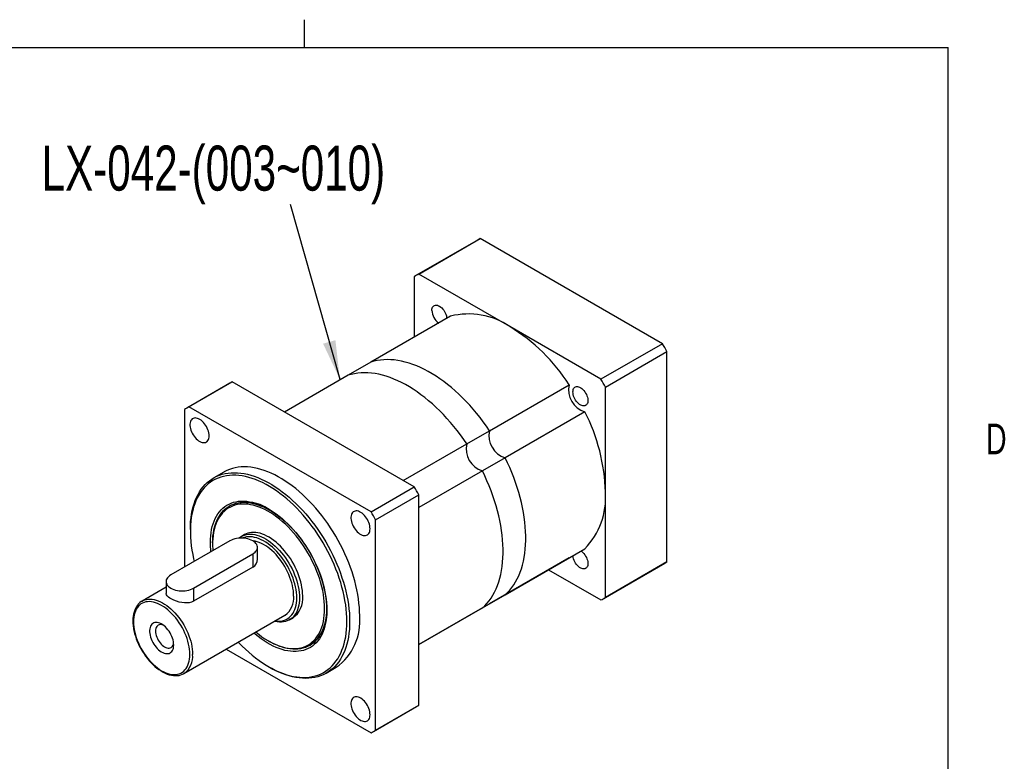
# Model space of a CAD drawing. Extents: x 11 to 421, y 5 to 275.
# Tile 5 of 5: x 344 to 420, y 215 to 272. Entities that reach past the tile are written whole.
import ezdxf
from ezdxf.enums import TextEntityAlignment as Align

# ---------------------------------------------------------------- set-up
doc = ezdxf.new("R2010")
doc.units = 0
doc.layers.get('0').update_dxf_attribs({"linetype": 'CONTINUOUS'})

# ---------------------------------------------------------------- blocks, each defined once
blk = doc.blocks.new('SW_NOTE_3')
at = {"color": 0, "linetype": 'CONTINUOUS'}
blk.add_line((-3.852, 13.577), (0, 0), dxfattribs=at)
blk.add_solid([(0, 0), (-0.338, 3.023), (-1.3, 2.75)], dxfattribs=at)
at = {"color": 0, "linetype": 'CONTINUOUS', "width": 0.7}
blk.add_text('LX-042-(003~010)', height=3.5, dxfattribs=at).set_placement((-23.161, 13.584), align=Align.BOTTOM_LEFT)

msp = doc.modelspace()

# ---------------------------------------------------------------- linework, layer by layer
at = {"color": 7, "linetype": 'CONTINUOUS'}
for p, q in [((365.944, 270.309), (365.944, 272.463)), ((15.907, 270.309), (415.957, 270.309)), ((415.957, 9.959), (415.957, 270.309)), ((374.837, 252.71), (379.61, 255.466)), ((393.752, 247.302), (379.61, 255.466)), ((379.432, 255.368), (374.659, 252.612)), ((374.483, 252.506), (374.483, 247.811)), ((381.908, 248.628), (374.837, 252.71)), ((377.3, 249.437), (371.113, 245.866)), ((388.979, 244.546), (381.908, 248.628)), ((393.752, 247.302), (388.979, 244.546)), ((389.333, 243.934), (394.106, 246.689)), ((394.106, 230.358), (394.106, 246.689)), ((371.113, 245.866), (369.345, 244.845)), ((369.345, 244.845), (364.408, 241.995)), ((360.163, 244.244), (356.804, 242.305)), ((356.982, 242.403), (360.341, 244.342)), ((374.483, 236.178), (360.341, 244.342)), ((380.329, 240.546), (386.516, 244.117)), ((389.333, 235.768), (389.333, 243.934)), ((356.629, 242.199), (356.629, 229.952)), ((371.125, 234.239), (356.982, 242.403)), ((387.73, 242.014), (381.543, 238.443)), ((378.561, 239.525), (380.329, 240.546)), ((373.623, 236.675), (378.561, 239.525)), ((381.543, 238.443), (379.775, 237.422)), ((359.679, 237.325), (358.901, 236.876)), ((379.775, 237.422), (374.837, 234.572)), ((371.125, 234.239), (374.483, 236.178)), ((371.478, 233.627), (374.837, 235.566)), ((374.837, 219.235), (374.837, 235.566)), ((389.333, 227.603), (389.333, 235.768)), ((360.151, 234.711), (360.116, 234.691)), ((371.478, 217.296), (371.478, 233.627)), ((357.089, 232.87), (357.089, 232.748)), ((360.164, 231.993), (355.568, 229.34)), ((358.821, 231.829), (358.821, 231.748)), ((361.3, 232.476), (361.052, 232.333)), ((357.336, 228.319), (361.932, 230.973)), ((361.932, 230.973), (361.932, 229.952)), ((362.298, 230.566), (362.298, 231.483)), ((381.543, 227.801), (387.73, 231.373)), ((386.516, 230.672), (380.329, 227.1)), ((389.157, 227.497), (393.93, 230.252)), ((394.106, 230.358), (389.333, 227.603)), ((361.932, 229.952), (357.336, 227.299)), ((384.913, 229.746), (388.979, 227.399)), ((355.202, 228.829), (355.202, 227.913)), ((355.202, 228.39), (353.342, 227.317)), ((357.336, 228.319), (357.336, 227.299)), ((353.33, 227.309), (353.342, 227.317)), ((379.775, 226.781), (381.543, 227.801)), ((374.837, 223.93), (379.775, 226.781)), ((380.329, 227.1), (378.561, 226.079)), ((356.592, 221.687), (364.441, 226.218)), ((364.792, 225.855), (365.04, 225.998)), ((378.561, 226.079), (374.837, 223.93)), ((363.169, 224.216), (363.24, 224.175)), ((359.878, 223.584), (371.125, 217.092)), ((366.365, 223.865), (366.4, 223.886)), ((363.169, 222.215), (363.275, 222.154)), ((367.65, 221.72), (368.428, 222.169)), ((371.303, 217.19), (374.662, 219.129)), ((371.478, 217.296), (374.837, 219.235))]:
    msp.add_line(p, q, dxfattribs=at)
at = {"color": 7, "linetype": 'CONTINUOUS', "flags": 128}
for points in [[(375.845, 249.883), (375.851, 249.978), (375.869, 250.063), (375.9, 250.137), (375.941, 250.199), (375.993, 250.247), (376.055, 250.28), (376.124, 250.297), (376.2, 250.298), (376.28, 250.283), (376.364, 250.253), (376.449, 250.207), (376.534, 250.148), (376.616, 250.075), (376.695, 249.991), (376.767, 249.898), (376.833, 249.798), (376.89, 249.691), (376.937, 249.582), (376.973, 249.472), (376.997, 249.364), (377.009, 249.269)], [(380.329, 240.546), (380.089, 240.894), (379.841, 241.236), (379.588, 241.57), (379.327, 241.895), (379.061, 242.212), (378.789, 242.519), (378.512, 242.816), (378.231, 243.102), (377.946, 243.378), (377.656, 243.643), (377.364, 243.895), (377.069, 244.136), (376.772, 244.363), (376.473, 244.578), (376.172, 244.78), (375.871, 244.968), (375.57, 245.142), (375.269, 245.301), (374.969, 245.446), (374.67, 245.577), (374.373, 245.692), (374.078, 245.792), (373.785, 245.877), (373.496, 245.947), (373.211, 246.001), (372.929, 246.039), (372.652, 246.061), (372.381, 246.068), (372.114, 246.059), (371.854, 246.034), (371.6, 245.994), (371.353, 245.937), (371.113, 245.866)], [(380.329, 240.546), (380.089, 240.894), (379.841, 241.236), (379.588, 241.57), (379.327, 241.895), (379.061, 242.212), (378.789, 242.519), (378.512, 242.816), (378.231, 243.102), (377.946, 243.378), (377.656, 243.643), (377.364, 243.895), (377.069, 244.136), (376.772, 244.363), (376.473, 244.578), (376.172, 244.78), (375.871, 244.968), (375.57, 245.142), (375.269, 245.301), (374.969, 245.446), (374.67, 245.577), (374.373, 245.692), (374.078, 245.792), (373.785, 245.877), (373.496, 245.947), (373.211, 246.001), (372.929, 246.039), (372.652, 246.061), (372.381, 246.068), (372.114, 246.059), (371.854, 246.034), (371.6, 245.994), (371.353, 245.937), (371.113, 245.866)], [(378.561, 239.525), (378.321, 239.874), (378.074, 240.216), (377.82, 240.549), (377.559, 240.875), (377.293, 241.191), (377.021, 241.498), (376.745, 241.795), (376.463, 242.082), (376.178, 242.358), (375.889, 242.622), (375.596, 242.875), (375.301, 243.115), (375.004, 243.343), (374.705, 243.558), (374.405, 243.759), (374.104, 243.947), (373.802, 244.121), (373.501, 244.281), (373.201, 244.426), (372.902, 244.556), (372.605, 244.672), (372.31, 244.772), (372.017, 244.857), (371.728, 244.926), (371.443, 244.98), (371.161, 245.018), (370.885, 245.041), (370.613, 245.048), (370.347, 245.038), (370.086, 245.014), (369.832, 244.973), (369.585, 244.917), (369.345, 244.845)], [(378.561, 239.525), (378.321, 239.874), (378.074, 240.216), (377.82, 240.549), (377.559, 240.875), (377.293, 241.191), (377.021, 241.498), (376.745, 241.795), (376.463, 242.082), (376.178, 242.358), (375.889, 242.622), (375.596, 242.875), (375.301, 243.115), (375.004, 243.343), (374.705, 243.558), (374.405, 243.759), (374.104, 243.947), (373.802, 244.121), (373.501, 244.281), (373.201, 244.426), (372.902, 244.556), (372.605, 244.672), (372.31, 244.772), (372.017, 244.857), (371.728, 244.926), (371.443, 244.98), (371.161, 245.018), (370.885, 245.041), (370.613, 245.048), (370.347, 245.038), (370.086, 245.014), (369.832, 244.973), (369.585, 244.917), (369.345, 244.845)], [(386.805, 243.556), (386.811, 243.65), (386.829, 243.736), (386.86, 243.81), (386.902, 243.872), (386.954, 243.919), (387.015, 243.952), (387.084, 243.97), (387.16, 243.971), (387.241, 243.956), (387.324, 243.926), (387.409, 243.88), (387.494, 243.82), (387.576, 243.748), (387.655, 243.664), (387.728, 243.571), (387.793, 243.47), (387.85, 243.364), (387.897, 243.255), (387.933, 243.145), (387.957, 243.037), (387.97, 242.932), (387.97, 242.834), (387.957, 242.744), (387.933, 242.664), (387.897, 242.596), (387.85, 242.541), (387.793, 242.5), (387.728, 242.475), (387.655, 242.466), (387.576, 242.473), (387.494, 242.496), (387.409, 242.534), (387.324, 242.586), (387.241, 242.653), (387.16, 242.731), (387.084, 242.82), (387.015, 242.917), (386.954, 243.02), (386.902, 243.128), (386.86, 243.238), (386.829, 243.348), (386.811, 243.454), (386.805, 243.556)], [(358.545, 240.146), (358.539, 240.259), (358.521, 240.377), (358.491, 240.499), (358.45, 240.621), (358.398, 240.743), (358.336, 240.863), (358.266, 240.977), (358.188, 241.085), (358.103, 241.185), (358.014, 241.274), (357.921, 241.352), (357.827, 241.417), (357.731, 241.469), (357.638, 241.505), (357.546, 241.527), (357.459, 241.533), (357.378, 241.523), (357.304, 241.497), (357.237, 241.456), (357.18, 241.401), (357.134, 241.332), (357.098, 241.251), (357.074, 241.159), (357.062, 241.057), (357.062, 240.947), (357.074, 240.831), (357.098, 240.711), (357.134, 240.588), (357.18, 240.466), (357.237, 240.345), (357.304, 240.228), (357.378, 240.116), (357.459, 240.012), (357.546, 239.918), (357.638, 239.834), (357.731, 239.762), (357.827, 239.703), (357.921, 239.659), (358.014, 239.63), (358.103, 239.617), (358.188, 239.619), (358.266, 239.637), (358.336, 239.67), (358.398, 239.718), (358.45, 239.78), (358.491, 239.855), (358.521, 239.942), (358.539, 240.039), (358.545, 240.146)], [(381.543, 227.801), (381.725, 227.973), (381.897, 228.159), (382.059, 228.359), (382.211, 228.572), (382.352, 228.798), (382.482, 229.036), (382.601, 229.287), (382.708, 229.55), (382.804, 229.824), (382.889, 230.11), (382.961, 230.405), (383.022, 230.711), (383.071, 231.026), (383.107, 231.35), (383.132, 231.683), (383.144, 232.024), (383.144, 232.371), (383.132, 232.726), (383.107, 233.087), (383.071, 233.453), (383.022, 233.825), (382.961, 234.2), (382.889, 234.58), (382.804, 234.963), (382.708, 235.348), (382.601, 235.735), (382.482, 236.123), (382.352, 236.512), (382.211, 236.901), (382.059, 237.289), (381.897, 237.676), (381.725, 238.06), (381.543, 238.443)], [(381.543, 227.801), (381.725, 227.973), (381.897, 228.159), (382.059, 228.359), (382.211, 228.572), (382.352, 228.798), (382.482, 229.036), (382.601, 229.287), (382.708, 229.55), (382.804, 229.824), (382.889, 230.11), (382.961, 230.405), (383.022, 230.711), (383.071, 231.026), (383.107, 231.35), (383.132, 231.683), (383.144, 232.024), (383.144, 232.371), (383.132, 232.726), (383.107, 233.087), (383.071, 233.453), (383.022, 233.825), (382.961, 234.2), (382.889, 234.58), (382.804, 234.963), (382.708, 235.348), (382.601, 235.735), (382.482, 236.123), (382.352, 236.512), (382.211, 236.901), (382.059, 237.289), (381.897, 237.676), (381.725, 238.06), (381.543, 238.443)], [(357.089, 232.87), (357.095, 233.183), (357.113, 233.488), (357.143, 233.784), (357.185, 234.072), (357.239, 234.351), (357.305, 234.62), (357.383, 234.878), (357.472, 235.125), (357.573, 235.361), (357.684, 235.585), (357.807, 235.797), (357.94, 235.996), (358.084, 236.182), (358.238, 236.355), (358.402, 236.513), (358.575, 236.658), (358.758, 236.788), (358.949, 236.904), (359.149, 237.004), (359.357, 237.09), (359.573, 237.16), (359.796, 237.215), (360.025, 237.254), (360.262, 237.278), (360.503, 237.286), (360.751, 237.279), (361.003, 237.256), (361.26, 237.217), (361.521, 237.163), (361.785, 237.093), (362.052, 237.008), (362.321, 236.909), (362.593, 236.794), (362.865, 236.664), (363.139, 236.52), (363.413, 236.362), (363.686, 236.19), (363.959, 236.005), (364.23, 235.807), (364.5, 235.595), (364.767, 235.372), (365.031, 235.136), (365.292, 234.89), (365.548, 234.632), (365.801, 234.364), (366.048, 234.085), (366.29, 233.798), (366.526, 233.501), (366.756, 233.197), (366.979, 232.885), (367.194, 232.565), (367.402, 232.24), (367.602, 231.908), (367.793, 231.572), (367.976, 231.231), (368.149, 230.886), (368.313, 230.538), (368.467, 230.188), (368.611, 229.836), (368.744, 229.483), (368.867, 229.13), (368.979, 228.777), (369.079, 228.425), (369.169, 228.074), (369.246, 227.726), (369.312, 227.381), (369.366, 227.04), (369.408, 226.704), (369.439, 226.372), (369.457, 226.046), (369.463, 225.727)], [(369.251, 225.727), (369.245, 226.043), (369.227, 226.366), (369.197, 226.694), (369.154, 227.027), (369.1, 227.365), (369.035, 227.707), (368.957, 228.051), (368.868, 228.398), (368.768, 228.747), (368.657, 229.096), (368.535, 229.446), (368.402, 229.795), (368.259, 230.144), (368.105, 230.49), (367.942, 230.834), (367.77, 231.175), (367.588, 231.512), (367.397, 231.844), (367.198, 232.172), (366.991, 232.493), (366.777, 232.808), (366.555, 233.116), (366.327, 233.416), (366.092, 233.708), (365.852, 233.991), (365.606, 234.265), (365.355, 234.528), (365.1, 234.782), (364.842, 235.024), (364.579, 235.254), (364.314, 235.473), (364.047, 235.679), (363.778, 235.873), (363.508, 236.053), (363.237, 236.22), (362.966, 236.373), (362.696, 236.512), (362.426, 236.636), (362.158, 236.745), (361.892, 236.84), (361.629, 236.92), (361.368, 236.984), (361.111, 237.033), (360.858, 237.067), (360.61, 237.085), (360.367, 237.087), (360.129, 237.074), (359.898, 237.045), (359.672, 237.001), (359.454, 236.941), (359.244, 236.866), (359.041, 236.776), (358.846, 236.671), (358.66, 236.551), (358.482, 236.417), (358.314, 236.268), (358.156, 236.106), (358.008, 235.929), (357.87, 235.74), (357.742, 235.537), (357.625, 235.323), (357.52, 235.096), (357.425, 234.857), (357.342, 234.607), (357.27, 234.347), (357.21, 234.076), (357.162, 233.796), (357.126, 233.507), (357.102, 233.209), (357.09, 232.903), (357.09, 232.59), (357.102, 232.271), (357.126, 231.945), (357.162, 231.614), (357.21, 231.279), (357.27, 230.939), (357.342, 230.596), (357.39, 230.391)], [(370.241, 226.176), (370.235, 226.495), (370.217, 226.821), (370.186, 227.153), (370.144, 227.489), (370.09, 227.83), (370.024, 228.175), (369.946, 228.523), (369.857, 228.874), (369.757, 229.226), (369.645, 229.579), (369.522, 229.932), (369.389, 230.285), (369.245, 230.637), (369.091, 230.988), (368.927, 231.335), (368.754, 231.68), (368.571, 232.021), (368.38, 232.357), (368.18, 232.689), (367.972, 233.014), (367.756, 233.334), (367.534, 233.646), (367.304, 233.95), (367.068, 234.247), (366.826, 234.534), (366.578, 234.813), (366.326, 235.081), (366.069, 235.339), (365.809, 235.585), (365.544, 235.821), (365.277, 236.044), (365.008, 236.256), (364.737, 236.454), (364.464, 236.639), (364.19, 236.811), (363.917, 236.969), (363.643, 237.113), (363.371, 237.243), (363.099, 237.358), (362.83, 237.457), (362.563, 237.542), (362.298, 237.612), (362.038, 237.666), (361.781, 237.705), (361.529, 237.728), (361.281, 237.735), (361.039, 237.727), (360.803, 237.703), (360.574, 237.664), (360.351, 237.609), (360.135, 237.539), (359.927, 237.453), (359.727, 237.353), (359.679, 237.325)], [(379.775, 226.781), (379.957, 226.952), (380.129, 227.138), (380.291, 227.338), (380.443, 227.551), (380.584, 227.777), (380.714, 228.016), (380.833, 228.267), (380.94, 228.53), (381.037, 228.804), (381.121, 229.089), (381.194, 229.385), (381.254, 229.691), (381.303, 230.006), (381.34, 230.33), (381.364, 230.663), (381.376, 231.003), (381.376, 231.351), (381.364, 231.706), (381.34, 232.066), (381.303, 232.433), (381.254, 232.804), (381.194, 233.18), (381.121, 233.559), (381.037, 233.942), (380.94, 234.327), (380.833, 234.714), (380.714, 235.103), (380.584, 235.491), (380.443, 235.88), (380.291, 236.268), (380.129, 236.655), (379.957, 237.04), (379.775, 237.422)], [(379.775, 226.781), (379.957, 226.952), (380.129, 227.138), (380.291, 227.338), (380.443, 227.551), (380.584, 227.777), (380.714, 228.016), (380.833, 228.267), (380.94, 228.53), (381.037, 228.804), (381.121, 229.089), (381.194, 229.385), (381.254, 229.691), (381.303, 230.006), (381.34, 230.33), (381.364, 230.663), (381.376, 231.003), (381.376, 231.351), (381.364, 231.706), (381.34, 232.066), (381.303, 232.433), (381.254, 232.804), (381.194, 233.18), (381.121, 233.559), (381.037, 233.942), (380.94, 234.327), (380.833, 234.714), (380.714, 235.103), (380.584, 235.491), (380.443, 235.88), (380.291, 236.268), (380.129, 236.655), (379.957, 237.04), (379.775, 237.422)], [(358.684, 231.138), (358.668, 231.298), (358.65, 231.577), (358.644, 231.85), (358.65, 232.115), (358.668, 232.373), (358.698, 232.623), (358.74, 232.863), (358.793, 233.094), (358.859, 233.315), (358.935, 233.525), (359.023, 233.724), (359.122, 233.91), (359.231, 234.085), (359.351, 234.246), (359.481, 234.394), (359.621, 234.529), (359.77, 234.649), (359.929, 234.755), (360.096, 234.847), (360.271, 234.924), (360.453, 234.985), (360.643, 235.031), (360.84, 235.062), (361.043, 235.078), (361.251, 235.078), (361.465, 235.062), (361.683, 235.031), (361.905, 234.985), (362.13, 234.923), (362.358, 234.847), (362.589, 234.755), (362.82, 234.649), (363.053, 234.529), (363.286, 234.394), (363.519, 234.246), (363.751, 234.084), (363.981, 233.91), (364.209, 233.723), (364.434, 233.525), (364.656, 233.315), (364.875, 233.094), (365.088, 232.863), (365.297, 232.622), (365.499, 232.372), (365.696, 232.114), (365.886, 231.849), (366.069, 231.576), (366.244, 231.298), (366.411, 231.014), (366.569, 230.725), (366.718, 230.432), (366.858, 230.136), (366.988, 229.837), (367.108, 229.537), (367.218, 229.237), (367.316, 228.936), (367.404, 228.636), (367.481, 228.338), (367.546, 228.042), (367.599, 227.749), (367.641, 227.46), (367.671, 227.176), (367.689, 226.897), (367.695, 226.625), (367.695, 226.625)], [(358.821, 231.829), (358.827, 232.093), (358.845, 232.349), (358.875, 232.596), (358.918, 232.835), (358.972, 233.063), (359.037, 233.281), (359.114, 233.489), (359.203, 233.684), (359.303, 233.868), (359.413, 234.039), (359.534, 234.197), (359.665, 234.342), (359.806, 234.472), (359.956, 234.589), (360.115, 234.691), (360.283, 234.778), (360.459, 234.85), (360.643, 234.906), (360.833, 234.948), (361.031, 234.973), (361.234, 234.983), (361.443, 234.978), (361.657, 234.957), (361.875, 234.92), (362.097, 234.868), (362.322, 234.8), (362.549, 234.718), (362.778, 234.62), (363.009, 234.508), (363.24, 234.381), (363.472, 234.241), (363.702, 234.087), (363.932, 233.919), (364.159, 233.739), (364.384, 233.547), (364.606, 233.343), (364.824, 233.128), (365.038, 232.902), (365.247, 232.667), (365.45, 232.422), (365.647, 232.168), (365.838, 231.907), (366.022, 231.638), (366.198, 231.363), (366.365, 231.083), (366.525, 230.797), (366.675, 230.507), (366.816, 230.214), (366.947, 229.918), (367.068, 229.62), (367.178, 229.322), (367.278, 229.023), (367.366, 228.725), (367.443, 228.429), (367.509, 228.134), (367.563, 227.843), (367.605, 227.556), (367.636, 227.274), (367.654, 226.997), (367.66, 226.727)], [(367.518, 226.727), (367.512, 226.995), (367.494, 227.27), (367.464, 227.55), (367.422, 227.835), (367.368, 228.124), (367.302, 228.416), (367.225, 228.71), (367.136, 229.006), (367.037, 229.302), (366.926, 229.599), (366.805, 229.894), (366.674, 230.187), (366.534, 230.478), (366.383, 230.765), (366.224, 231.048), (366.057, 231.326), (365.881, 231.598), (365.698, 231.864), (365.508, 232.122), (365.311, 232.372), (365.108, 232.613), (364.9, 232.845), (364.687, 233.067), (364.47, 233.279), (364.249, 233.479), (364.025, 233.667), (363.799, 233.843), (363.571, 234.006), (363.342, 234.156), (363.112, 234.292), (362.883, 234.413), (362.654, 234.521), (362.427, 234.614), (362.202, 234.692), (361.98, 234.754), (361.761, 234.801), (361.545, 234.833), (361.335, 234.849), (361.129, 234.85), (360.929, 234.834), (360.736, 234.804), (360.549, 234.757), (360.369, 234.696), (360.198, 234.619), (360.034, 234.527), (359.88, 234.42), (359.734, 234.299), (359.598, 234.164), (359.472, 234.015), (359.357, 233.853), (359.252, 233.678), (359.158, 233.49), (359.075, 233.291), (359.003, 233.08), (358.943, 232.859), (358.895, 232.628), (358.859, 232.387), (358.835, 232.137), (358.822, 231.879), (358.822, 231.614), (358.835, 231.342), (358.843, 231.23)], [(371.047, 232.928), (371.041, 233.042), (371.023, 233.16), (370.993, 233.282), (370.951, 233.404), (370.899, 233.526), (370.838, 233.646), (370.767, 233.76), (370.689, 233.868), (370.605, 233.968), (370.516, 234.057), (370.423, 234.135), (370.328, 234.2), (370.233, 234.252), (370.139, 234.288), (370.048, 234.31), (369.961, 234.315), (369.88, 234.305), (369.805, 234.28), (369.739, 234.239), (369.682, 234.184), (369.635, 234.115), (369.6, 234.034), (369.576, 233.942), (369.563, 233.84), (369.563, 233.73), (369.576, 233.614), (369.6, 233.494), (369.635, 233.371), (369.682, 233.249), (369.739, 233.128), (369.805, 233.011), (369.88, 232.899), (369.961, 232.795), (370.048, 232.7), (370.139, 232.617), (370.233, 232.545), (370.328, 232.486), (370.423, 232.442), (370.516, 232.413), (370.605, 232.4), (370.689, 232.402), (370.767, 232.42), (370.838, 232.453), (370.899, 232.501), (370.951, 232.563), (370.993, 232.638), (371.023, 232.725), (371.041, 232.822), (371.047, 232.928)], [(360.859, 232.196), (360.916, 232.242), (361.036, 232.324), (361.166, 232.391), (361.303, 232.444), (361.448, 232.481), (361.6, 232.502), (361.758, 232.508), (361.92, 232.499), (362.088, 232.474), (362.259, 232.433), (362.434, 232.378), (362.61, 232.307), (362.788, 232.222), (362.967, 232.122), (363.145, 232.008), (363.323, 231.882), (363.498, 231.742), (363.671, 231.591), (363.841, 231.428), (364.006, 231.254), (364.166, 231.071), (364.321, 230.878), (364.469, 230.678), (364.611, 230.47), (364.744, 230.256), (364.869, 230.036), (364.986, 229.813), (365.093, 229.586), (365.19, 229.357), (365.276, 229.126), (365.352, 228.896), (365.417, 228.666), (365.471, 228.438), (365.513, 228.214), (365.543, 227.993), (365.561, 227.777), (365.567, 227.568)], [(365.814, 227.71), (365.808, 227.92), (365.79, 228.136), (365.76, 228.356), (365.718, 228.581), (365.665, 228.809), (365.6, 229.038), (365.524, 229.269), (365.437, 229.499), (365.34, 229.729), (365.233, 229.956), (365.117, 230.179), (364.992, 230.399), (364.858, 230.613), (364.717, 230.821), (364.569, 231.021), (364.414, 231.214), (364.253, 231.397), (364.088, 231.571), (363.919, 231.734), (363.746, 231.885), (363.57, 232.025), (363.393, 232.151), (363.214, 232.265), (363.036, 232.364), (362.858, 232.45), (362.681, 232.52), (362.507, 232.576), (362.335, 232.617), (362.168, 232.642), (362.005, 232.651), (361.847, 232.645), (361.696, 232.624), (361.551, 232.587), (361.413, 232.534), (361.3, 232.476)], [(361.932, 230.973), (362.032, 231.038), (362.118, 231.109), (362.188, 231.187), (362.242, 231.268), (362.278, 231.353), (362.296, 231.439), (362.296, 231.526), (362.278, 231.613), (362.242, 231.697), (362.188, 231.779), (362.118, 231.856), (362.032, 231.928), (361.932, 231.993), (361.819, 232.051), (361.695, 232.1), (361.561, 232.141), (361.42, 232.172), (361.274, 232.193), (361.124, 232.203), (360.973, 232.203), (360.823, 232.193), (360.676, 232.172), (360.535, 232.141), (360.402, 232.1), (360.277, 232.051), (360.164, 231.993)], [(365.355, 227.568), (365.349, 227.773), (365.33, 227.985), (365.3, 228.202), (365.258, 228.422), (365.205, 228.646), (365.14, 228.871), (365.064, 229.098), (364.977, 229.324), (364.88, 229.548), (364.773, 229.77), (364.657, 229.989), (364.532, 230.203), (364.399, 230.411), (364.258, 230.613), (364.111, 230.807), (363.957, 230.993), (363.798, 231.17), (363.634, 231.336), (363.466, 231.491), (363.295, 231.635), (363.122, 231.766), (362.948, 231.885), (362.772, 231.989), (362.597, 232.08), (362.423, 232.156), (362.251, 232.217), (362.082, 232.263), (361.916, 232.294), (361.754, 232.309), (361.598, 232.308), (361.447, 232.292), (361.303, 232.26), (361.166, 232.213), (361.141, 232.202)], [(365.114, 227.706), (365.108, 227.901), (365.09, 228.102), (365.06, 228.308), (365.019, 228.517), (364.966, 228.729), (364.902, 228.943), (364.827, 229.157), (364.741, 229.371), (364.646, 229.583), (364.54, 229.792), (364.426, 229.997), (364.304, 230.197), (364.174, 230.391), (364.036, 230.577), (363.893, 230.756), (363.743, 230.926), (363.589, 231.086), (363.431, 231.235), (363.27, 231.373), (363.106, 231.498), (362.941, 231.611), (362.775, 231.71), (362.609, 231.796), (362.444, 231.866), (362.282, 231.923), (362.122, 231.964), (361.966, 231.989), (361.933, 231.993)], [(387.439, 231.205), (387.494, 231.164), (387.576, 231.092), (387.655, 231.008), (387.728, 230.915), (387.793, 230.814), (387.85, 230.708), (387.897, 230.599), (387.933, 230.489), (387.957, 230.381), (387.97, 230.276), (387.97, 230.178), (387.957, 230.088), (387.933, 230.008), (387.897, 229.939), (387.85, 229.884), (387.793, 229.844), (387.728, 229.819), (387.655, 229.81), (387.576, 229.816), (387.494, 229.839), (387.409, 229.877), (387.324, 229.93), (387.241, 229.996), (387.16, 230.074), (387.084, 230.163), (387.015, 230.26), (386.954, 230.364), (386.902, 230.472), (386.86, 230.582), (386.829, 230.691), (386.811, 230.798), (386.807, 230.84)], [(355.568, 229.34), (355.468, 229.275), (355.382, 229.203), (355.312, 229.126), (355.259, 229.044), (355.223, 228.96), (355.204, 228.873), (355.204, 228.786), (355.223, 228.699), (355.259, 228.615), (355.312, 228.533), (355.382, 228.456), (355.468, 228.384), (355.568, 228.319), (355.681, 228.261), (355.805, 228.212), (355.939, 228.171), (356.08, 228.141), (356.227, 228.12), (356.377, 228.109), (356.528, 228.109), (356.677, 228.12), (356.824, 228.141), (356.965, 228.171), (357.099, 228.212), (357.223, 228.261), (357.336, 228.319)], [(357.336, 227.299), (357.185, 227.229), (357.01, 227.184), (356.828, 227.166), (356.633, 227.17), (356.429, 227.195), (356.22, 227.241), (356.016, 227.303), (355.817, 227.379), (355.65, 227.458), (355.499, 227.545), (355.385, 227.626), (355.295, 227.71), (355.236, 227.792), (355.205, 227.876), (355.206, 227.913)], [(353.33, 227.307), (353.276, 227.275), (353.168, 227.194), (353.069, 227.101), (352.979, 226.995), (352.899, 226.878), (352.828, 226.749), (352.767, 226.609), (352.717, 226.46), (352.677, 226.3), (352.649, 226.132), (352.631, 225.957), (352.625, 225.774), (352.63, 225.586), (352.647, 225.393), (352.674, 225.196), (352.712, 224.995), (352.761, 224.793), (352.82, 224.589), (352.889, 224.385), (352.968, 224.181), (353.056, 223.979), (353.152, 223.78), (353.258, 223.584), (353.371, 223.392), (353.491, 223.205), (353.619, 223.025), (353.752, 222.851), (353.892, 222.685), (354.036, 222.527), (354.185, 222.378), (354.338, 222.239), (354.494, 222.111), (354.652, 221.994), (354.812, 221.889), (354.973, 221.796), (355.135, 221.716), (355.296, 221.649), (355.456, 221.596), (355.614, 221.557), (355.769, 221.532), (355.921, 221.522), (356.068, 221.527), (356.21, 221.546), (356.345, 221.58), (356.473, 221.627), (356.567, 221.675)], [(357.053, 223.175), (357.047, 223.368), (357.029, 223.567), (356.998, 223.77), (356.956, 223.978), (356.902, 224.188), (356.836, 224.399), (356.76, 224.61), (356.672, 224.821), (356.575, 225.03), (356.468, 225.235), (356.352, 225.436), (356.228, 225.631), (356.096, 225.819), (355.957, 226), (355.812, 226.172), (355.662, 226.335), (355.507, 226.487), (355.349, 226.627), (355.188, 226.755), (355.025, 226.87), (354.861, 226.972), (354.697, 227.059), (354.534, 227.132), (354.373, 227.19), (354.215, 227.233), (354.06, 227.259), (353.91, 227.27), (353.765, 227.266), (353.626, 227.245), (353.494, 227.209), (353.37, 227.157), (353.254, 227.09), (353.147, 227.008), (353.05, 226.912), (352.963, 226.802), (352.886, 226.679), (352.821, 226.543), (352.767, 226.396), (352.724, 226.238), (352.694, 226.069), (352.675, 225.892), (352.669, 225.706), (352.675, 225.513), (352.694, 225.315), (352.724, 225.111), (352.767, 224.904), (352.821, 224.694), (352.886, 224.483), (352.963, 224.271), (353.05, 224.06), (353.147, 223.852), (353.254, 223.647), (353.37, 223.446), (353.494, 223.251), (353.626, 223.062), (353.765, 222.881), (353.91, 222.709), (354.06, 222.547), (354.215, 222.395), (354.373, 222.254), (354.534, 222.126), (354.697, 222.011), (354.861, 221.909), (355.025, 221.822), (355.188, 221.749), (355.349, 221.691), (355.507, 221.649), (355.662, 221.622), (355.812, 221.611), (355.957, 221.616), (356.096, 221.636), (356.228, 221.673), (356.352, 221.724), (356.468, 221.791), (356.575, 221.873), (356.672, 221.969), (356.76, 222.079), (356.836, 222.202), (356.902, 222.338), (356.956, 222.485), (356.998, 222.644), (357.029, 222.812), (357.047, 222.99), (357.053, 223.175)], [(365.567, 227.568), (365.561, 227.365), (365.543, 227.17), (365.513, 226.984), (365.471, 226.808), (365.417, 226.642), (365.352, 226.487), (365.276, 226.344), (365.19, 226.214), (365.093, 226.097), (364.986, 225.993), (364.869, 225.904), (364.744, 225.829), (364.611, 225.769), (364.469, 225.724), (364.321, 225.695), (364.166, 225.681), (364.006, 225.683), (363.841, 225.7), (363.671, 225.733), (363.622, 225.745)], [(363.678, 225.778), (363.798, 225.763), (363.957, 225.756), (364.111, 225.764), (364.258, 225.788), (364.399, 225.827), (364.532, 225.882), (364.657, 225.952), (364.773, 226.036), (364.88, 226.135), (364.977, 226.247), (365.064, 226.373), (365.14, 226.512), (365.205, 226.662), (365.258, 226.824), (365.3, 226.996), (365.33, 227.178), (365.349, 227.369), (365.355, 227.568)], [(367.695, 226.625), (367.689, 226.359), (367.671, 226.101), (367.641, 225.852), (367.599, 225.611), (367.546, 225.38), (367.481, 225.159), (367.404, 224.949), (367.316, 224.751), (367.218, 224.564), (367.108, 224.39), (366.988, 224.228), (366.858, 224.08), (366.718, 223.945), (366.569, 223.825), (366.411, 223.719), (366.244, 223.627), (366.069, 223.551), (365.886, 223.489), (365.696, 223.443), (365.499, 223.412), (365.297, 223.397), (365.088, 223.397), (364.875, 223.412), (364.656, 223.443), (364.434, 223.489), (364.209, 223.551), (363.981, 223.628), (363.751, 223.719), (363.519, 223.825), (363.286, 223.946), (363.053, 224.08), (362.82, 224.228), (362.589, 224.39), (362.358, 224.564), (362.13, 224.751), (362.038, 224.831)], [(362.184, 224.915), (362.202, 224.9), (362.427, 224.718), (362.654, 224.548), (362.883, 224.392), (363.112, 224.249), (363.342, 224.12), (363.571, 224.005), (363.799, 223.905), (364.025, 223.82), (364.249, 223.749), (364.47, 223.695), (364.687, 223.655), (364.9, 223.631), (365.108, 223.623), (365.311, 223.63), (365.508, 223.653), (365.698, 223.692), (365.881, 223.746), (366.057, 223.815), (366.224, 223.899), (366.383, 223.999), (366.534, 224.113), (366.674, 224.241), (366.805, 224.383), (366.926, 224.539), (367.037, 224.707), (367.136, 224.889), (367.225, 225.082), (367.302, 225.287), (367.368, 225.503), (367.422, 225.73), (367.464, 225.966), (367.494, 226.211), (367.512, 226.465), (367.518, 226.727)], [(367.66, 226.727), (367.654, 226.463), (367.636, 226.207), (367.605, 225.96), (367.563, 225.721), (367.509, 225.493), (367.443, 225.274), (367.366, 225.067), (367.278, 224.871), (367.178, 224.688), (367.068, 224.517), (366.947, 224.359), (366.816, 224.214), (366.675, 224.084), (366.525, 223.967), (366.365, 223.865), (366.198, 223.778), (366.022, 223.706), (365.838, 223.65), (365.647, 223.608), (365.45, 223.583), (365.247, 223.573), (365.038, 223.578), (364.824, 223.599), (364.606, 223.636), (364.384, 223.688), (364.159, 223.756), (363.932, 223.838), (363.702, 223.936), (363.472, 224.048), (363.24, 224.175), (363.24, 224.175)], [(355.798, 223.9), (355.792, 224.027), (355.774, 224.159), (355.744, 224.295), (355.702, 224.433), (355.649, 224.571), (355.586, 224.707), (355.514, 224.84), (355.433, 224.967), (355.345, 225.088), (355.25, 225.2), (355.151, 225.303), (355.047, 225.394), (354.941, 225.472), (354.834, 225.538), (354.728, 225.589), (354.623, 225.625), (354.521, 225.645), (354.424, 225.65), (354.332, 225.639), (354.248, 225.613), (354.171, 225.571), (354.103, 225.514), (354.045, 225.444), (353.998, 225.36), (353.962, 225.264), (353.938, 225.158), (353.926, 225.042), (353.926, 224.919), (353.938, 224.789), (353.962, 224.655), (353.998, 224.518), (354.045, 224.38), (354.103, 224.242), (354.171, 224.108), (354.248, 223.977), (354.332, 223.853), (354.424, 223.736), (354.521, 223.629), (354.623, 223.532), (354.728, 223.447), (354.834, 223.375), (354.941, 223.316), (355.047, 223.273), (355.151, 223.245), (355.25, 223.232), (355.345, 223.235), (355.433, 223.254), (355.514, 223.288), (355.586, 223.337), (355.649, 223.401), (355.702, 223.478), (355.744, 223.568), (355.774, 223.669), (355.792, 223.78), (355.798, 223.9)], [(360.813, 224.124), (360.858, 224.076), (361.111, 223.818), (361.368, 223.57), (361.629, 223.334), (361.892, 223.109), (362.158, 222.897), (362.426, 222.697), (362.696, 222.51), (362.966, 222.336), (363.237, 222.176), (363.508, 222.03), (363.778, 221.899), (364.047, 221.782), (364.314, 221.68), (364.579, 221.592), (364.842, 221.52), (365.1, 221.464), (365.355, 221.422), (365.606, 221.397), (365.852, 221.386), (366.092, 221.392), (366.327, 221.413), (366.555, 221.449), (366.777, 221.501), (366.991, 221.569), (367.198, 221.651), (367.397, 221.749), (367.588, 221.861), (367.77, 221.988), (367.942, 222.13), (368.105, 222.286), (368.259, 222.455), (368.402, 222.638), (368.535, 222.834), (368.657, 223.043), (368.768, 223.264), (368.868, 223.497), (368.957, 223.741), (369.035, 223.996), (369.1, 224.262), (369.154, 224.537), (369.197, 224.822), (369.227, 225.115), (369.245, 225.417), (369.251, 225.727)], [(369.463, 225.727), (369.457, 225.414), (369.439, 225.109), (369.408, 224.812), (369.366, 224.524), (369.312, 224.246), (369.246, 223.977), (369.169, 223.719), (369.079, 223.471), (368.979, 223.235), (368.867, 223.011), (368.744, 222.8), (368.611, 222.6), (368.467, 222.414), (368.313, 222.242), (368.149, 222.083), (367.976, 221.939), (367.793, 221.809), (367.602, 221.693), (367.402, 221.593), (367.194, 221.507), (366.979, 221.437), (366.756, 221.382), (366.526, 221.343), (366.29, 221.319), (366.048, 221.311), (365.801, 221.318), (365.548, 221.341), (365.292, 221.38), (365.031, 221.434), (364.767, 221.503), (364.5, 221.588), (364.23, 221.688), (363.959, 221.803), (363.686, 221.932), (363.413, 222.076), (363.275, 222.154)], [(354.984, 225.442), (354.908, 225.468), (354.82, 225.484), (354.737, 225.485), (354.661, 225.47), (354.591, 225.439), (354.53, 225.394), (354.479, 225.335), (354.438, 225.263), (354.408, 225.179), (354.39, 225.085), (354.384, 224.982), (354.39, 224.872), (354.408, 224.756), (354.438, 224.638), (354.479, 224.519), (354.53, 224.4), (354.591, 224.285), (354.661, 224.174), (354.737, 224.07), (354.82, 223.975), (354.908, 223.89), (354.999, 223.817), (355.091, 223.757), (355.183, 223.711), (355.274, 223.679), (355.362, 223.663), (355.445, 223.662), (355.521, 223.677), (355.591, 223.707), (355.652, 223.752), (355.703, 223.812), (355.744, 223.884), (355.774, 223.968), (355.79, 224.047)], [(356.592, 221.687), (356.577, 221.679), (356.57, 221.675)], [(371.047, 218.492), (371.041, 218.605), (371.023, 218.724), (370.993, 218.845), (370.951, 218.968), (370.899, 219.09), (370.838, 219.209), (370.767, 219.324), (370.689, 219.432), (370.605, 219.531), (370.516, 219.621), (370.423, 219.699), (370.328, 219.764), (370.233, 219.815), (370.139, 219.852), (370.048, 219.873), (369.961, 219.879), (369.88, 219.869), (369.805, 219.843), (369.739, 219.803), (369.682, 219.748), (369.635, 219.679), (369.6, 219.598), (369.576, 219.505), (369.563, 219.403), (369.563, 219.293), (369.576, 219.177), (369.6, 219.057), (369.635, 218.935), (369.682, 218.812), (369.739, 218.691), (369.805, 218.574), (369.88, 218.463), (369.961, 218.359), (370.048, 218.264), (370.139, 218.18), (370.233, 218.108), (370.328, 218.05), (370.423, 218.006), (370.516, 217.977), (370.605, 217.963), (370.689, 217.965), (370.767, 217.983), (370.838, 218.016), (370.899, 218.064), (370.951, 218.126), (370.993, 218.202), (371.023, 218.289), (371.041, 218.386), (371.047, 218.492)]]:
    msp.add_lwpolyline(points, dxfattribs=at)
at = {"color": 8, "linetype": 'CONTINUOUS', "flags": 128}
msp.add_lwpolyline([(353.342, 227.317), (353.417, 227.356), (353.544, 227.407), (353.678, 227.443), (353.818, 227.464), (353.965, 227.469), (354.117, 227.458), (354.273, 227.433), (354.433, 227.391), (354.595, 227.335), (354.76, 227.265), (354.926, 227.179), (355.092, 227.08), (355.257, 226.967), (355.421, 226.842), (355.582, 226.704), (355.74, 226.555), (355.894, 226.395), (356.044, 226.225), (356.187, 226.046), (356.325, 225.86), (356.455, 225.666), (356.577, 225.466), (356.692, 225.261), (356.797, 225.052), (356.892, 224.84), (356.978, 224.626), (357.053, 224.412), (357.117, 224.198), (357.17, 223.986), (357.212, 223.777), (357.241, 223.571), (357.259, 223.37), (357.265, 223.175)], dxfattribs=at)
at = {"color": 7, "linetype": 'CONTINUOUS'}
for centre, radius, start, end in [((381.85, 251.179), 4.836, 117.58604, 119.99703), ((377.076, 248.424), 4.836, 117.58588, 122.42487), ((377.117, 249.941), 1.274, 182.62769, 234.49137), ((378.698, 243.875), 5.736, 55.97249, 104.10733), ((374.289, 236.237), 14.546, 32.80354, 58.41435), ((372.185, 234.441), 25.11, 29.19325, 30.80675), ((362.581, 240.055), 4.836, 117.58604, 119.99703), ((388.244, 243.713), 1.775, 166.83137, 253.16863), ((367.412, 231.686), 25.11, 29.19325, 30.80675), ((359.222, 238.117), 4.836, 117.58588, 122.42487), ((374.79, 235.365), 14.548, 1.58768, 27.19599), ((382.057, 240.141), 1.775, 166.83137, 253.16863), ((380.289, 239.121), 1.775, 166.83137, 253.16863), ((352.916, 223.318), 25.11, 29.19325, 30.80675), ((383.61, 235.365), 5.737, 315.90321, 4.0296), ((361.445, 231.906), 3.089, 54.83731, 114.75818), ((349.557, 221.379), 25.11, 29.19325, 30.80675), ((361.61, 230.556), 0.685, 298.1178, 0.87528), ((391.513, 234.44), 4.836, 299.99751, 302.42479), ((363.46, 227.559), 1.661, 306.20699, 5.10519), ((363.952, 227.521), 1.871, 305.51372, 5.79846), ((386.74, 231.685), 4.836, 297.58588, 302.42487), ((364.618, 226.409), 3.089, 305.23884, 5.15491), ((365.864, 225.743), 4.398, 305.66087, 5.65131), ((372.244, 223.317), 4.836, 299.99756, 302.42474), ((368.885, 221.377), 4.836, 297.58588, 302.42487)]:
    msp.add_arc(centre, radius, start, end, dxfattribs=at)
at = {"color": 8, "linetype": 'CONTINUOUS'}
msp.add_arc((355.667, 223.002), 1.608, 305.12687, 6.18531, dxfattribs=at)

# ---------------------------------------------------------------- block references
at = {"color": 7, "linetype": 'CONTINUOUS'}
msp.add_blockref('SW_NOTE_3', (368.698, 244.553), dxfattribs=at)

# ---------------------------------------------------------------- texts
at = {"color": 7, "linetype": 'CONTINUOUS', "width": 0.7}
msp.add_text('D', height=2.381, dxfattribs=at).set_placement((418.879, 238.002), align=Align.BOTTOM_LEFT)

doc.saveas('drawing.dxf')
